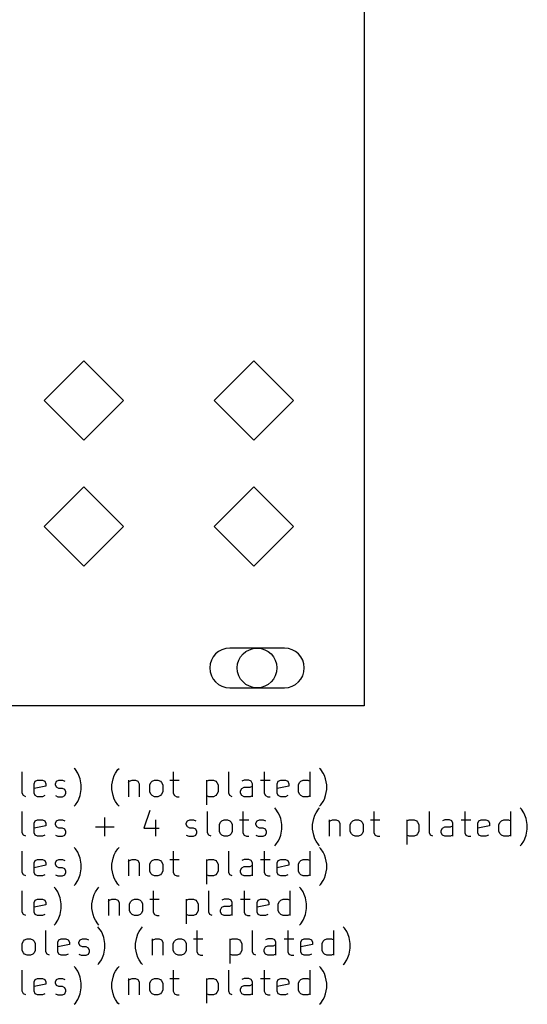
# Model space of a CAD drawing. Extents: x 1.32 to 4.72, y -7.01 to -1.
# Tile 4 of 5: x 3.11 to 4.72, y -7.01 to -3.88. Entities that reach past the tile are written whole.
import ezdxf

# ---------------------------------------------------------------- set-up
doc = ezdxf.new("R2010")
doc.units = 0
doc.header["$MEASUREMENT"] = 0
doc.layers.add('BLACK', color=7, linetype='CONTINUOUS')

msp = doc.modelspace()

# ---------------------------------------------------------------- linework, layer by layer
at = {"layer": 'BLACK', "linetype": 'CONTINUOUS'}
for p, q in [((4.2, -1), (4.2, -6.06)), ((3.3099, -4.964), (3.1839, -5.09)), ((3.4359, -5.09), (3.3099, -4.964)), ((3.8499, -4.964), (3.7239, -5.09)), ((3.9759, -5.09), (3.8499, -4.964)), ((3.1839, -5.09), (3.3099, -5.216)), ((3.3099, -5.216), (3.4359, -5.09)), ((3.7239, -5.09), (3.8499, -5.216)), ((3.8499, -5.216), (3.9759, -5.09)), ((3.3099, -5.364), (3.1839, -5.49)), ((3.4359, -5.49), (3.3099, -5.364)), ((3.8499, -5.364), (3.7239, -5.49)), ((3.9759, -5.49), (3.8499, -5.364)), ((3.1839, -5.49), (3.3099, -5.616)), ((3.3099, -5.616), (3.4359, -5.49)), ((3.7239, -5.49), (3.8499, -5.616)), ((3.8499, -5.616), (3.9759, -5.49)), ((3.947, -5.877), (3.773, -5.877)), ((3.773, -6.003), (3.947, -6.003)), ((4.2, -6.06), (1.4, -6.06)), ((3.114, -6.3377), (3.114, -6.2702)), ((3.2827, -6.2627), (3.279, -6.259)), ((3.2902, -6.274), (3.2827, -6.2627)), ((3.294, -6.2815), (3.2902, -6.274)), ((3.2977, -6.2927), (3.294, -6.2815)), ((3.4027, -6.2927), (3.4064, -6.2815)), ((3.4064, -6.2815), (3.4102, -6.274)), ((3.4102, -6.274), (3.4177, -6.2627)), ((3.4177, -6.2627), (3.4214, -6.259)), ((3.5939, -6.2702), (3.5939, -6.3377)), ((3.7702, -6.3377), (3.7702, -6.2702)), ((3.8826, -6.2702), (3.8826, -6.3377)), ((4.0289, -6.349), (4.0289, -6.2702)), ((4.0626, -6.2627), (4.0589, -6.259)), ((4.0701, -6.274), (4.0626, -6.2627)), ((4.0739, -6.2815), (4.0701, -6.274)), ((4.0776, -6.2927), (4.0739, -6.2815)), ((3.1515, -6.3077), (3.1552, -6.3002)), ((3.1515, -6.3377), (3.1515, -6.3077)), ((3.189, -6.3152), (3.1515, -6.3227)), ((3.1552, -6.3002), (3.1627, -6.2965)), ((3.1627, -6.2965), (3.1777, -6.2965)), ((3.1777, -6.2965), (3.1852, -6.3002)), ((3.1852, -6.3002), (3.189, -6.3077)), ((3.189, -6.3077), (3.189, -6.3152)), ((3.219, -6.3077), (3.2227, -6.3002)), ((3.219, -6.3115), (3.219, -6.3077)), ((3.2227, -6.319), (3.219, -6.3115)), ((3.2227, -6.3002), (3.2302, -6.2965)), ((3.2302, -6.3227), (3.2227, -6.319)), ((3.2302, -6.2965), (3.2415, -6.2965)), ((3.2415, -6.2965), (3.249, -6.3002)), ((3.3015, -6.3115), (3.2977, -6.2927)), ((3.3015, -6.3265), (3.3015, -6.3115)), ((3.3989, -6.3115), (3.4027, -6.2927)), ((3.3989, -6.3265), (3.3989, -6.3115)), ((3.4514, -6.2965), (3.4514, -6.349)), ((3.4514, -6.304), (3.4552, -6.3002)), ((3.4552, -6.3002), (3.4627, -6.2965)), ((3.4627, -6.2965), (3.4739, -6.2965)), ((3.4739, -6.2965), (3.4814, -6.3002)), ((3.4814, -6.3002), (3.4852, -6.3077)), ((3.4852, -6.3077), (3.4852, -6.349)), ((3.5189, -6.3115), (3.5227, -6.304)), ((3.5189, -6.334), (3.5189, -6.3115)), ((3.5227, -6.304), (3.5264, -6.3002)), ((3.5264, -6.3002), (3.5339, -6.2965)), ((3.5339, -6.2965), (3.5452, -6.2965)), ((3.5452, -6.2965), (3.5527, -6.3002)), ((3.5527, -6.3002), (3.5564, -6.304)), ((3.5564, -6.304), (3.5602, -6.3115)), ((3.5602, -6.3115), (3.5602, -6.334)), ((3.5827, -6.2965), (3.6127, -6.2965)), ((3.6989, -6.2965), (3.6989, -6.3752)), ((3.6989, -6.3002), (3.7064, -6.2965)), ((3.7064, -6.2965), (3.7214, -6.2965)), ((3.7214, -6.2965), (3.7289, -6.3002)), ((3.7289, -6.3002), (3.7327, -6.304)), ((3.7327, -6.304), (3.7364, -6.3115)), ((3.7364, -6.3115), (3.7364, -6.334)), ((3.8189, -6.2965), (3.8114, -6.3002)), ((3.8114, -6.3227), (3.8189, -6.319)), ((3.8339, -6.2965), (3.8189, -6.2965)), ((3.8189, -6.319), (3.8376, -6.319)), ((3.8414, -6.3002), (3.8339, -6.2965)), ((3.8376, -6.319), (3.8451, -6.3152)), ((3.8451, -6.3077), (3.8414, -6.3002)), ((3.8451, -6.349), (3.8451, -6.3077)), ((3.8714, -6.2965), (3.9014, -6.2965)), ((3.9239, -6.3077), (3.9276, -6.3002)), ((3.9239, -6.3377), (3.9239, -6.3077)), ((3.9614, -6.3152), (3.9239, -6.3227)), ((3.9276, -6.3002), (3.9351, -6.2965)), ((3.9351, -6.2965), (3.9501, -6.2965)), ((3.9501, -6.2965), (3.9576, -6.3002)), ((3.9576, -6.3002), (3.9614, -6.3077)), ((3.9614, -6.3077), (3.9614, -6.3152)), ((3.9914, -6.3115), (3.9951, -6.304)), ((3.9914, -6.334), (3.9914, -6.3115)), ((3.9951, -6.304), (3.9989, -6.3002)), ((3.9989, -6.3002), (4.0064, -6.2965)), ((4.0064, -6.2965), (4.0214, -6.2965)), ((4.0214, -6.2965), (4.0289, -6.3002)), ((4.0814, -6.3115), (4.0776, -6.2927)), ((4.0814, -6.3265), (4.0814, -6.3115)), ((3.1177, -6.3452), (3.114, -6.3377)), ((3.1252, -6.349), (3.1177, -6.3452)), ((3.1552, -6.3452), (3.1515, -6.3377)), ((3.1627, -6.349), (3.1552, -6.3452)), ((3.1777, -6.349), (3.1627, -6.349)), ((3.1852, -6.3452), (3.1777, -6.349)), ((3.219, -6.3452), (3.2265, -6.349)), ((3.2265, -6.349), (3.2415, -6.349)), ((3.2415, -6.3227), (3.2302, -6.3227)), ((3.249, -6.3265), (3.2415, -6.3227)), ((3.2415, -6.349), (3.249, -6.3452)), ((3.2527, -6.334), (3.249, -6.3265)), ((3.249, -6.3452), (3.2527, -6.3377)), ((3.2527, -6.3377), (3.2527, -6.334)), ((3.294, -6.3565), (3.2977, -6.3452)), ((3.2977, -6.3452), (3.3015, -6.3265)), ((3.4027, -6.3452), (3.3989, -6.3265)), ((3.4064, -6.3565), (3.4027, -6.3452)), ((3.5227, -6.3415), (3.5189, -6.334)), ((3.5264, -6.3452), (3.5227, -6.3415)), ((3.5339, -6.349), (3.5264, -6.3452)), ((3.5452, -6.349), (3.5339, -6.349)), ((3.5527, -6.3452), (3.5452, -6.349)), ((3.5564, -6.3415), (3.5527, -6.3452)), ((3.5602, -6.334), (3.5564, -6.3415)), ((3.5939, -6.3377), (3.5977, -6.3452)), ((3.5977, -6.3452), (3.6052, -6.349)), ((3.6052, -6.349), (3.6127, -6.349)), ((3.7064, -6.349), (3.6989, -6.3452)), ((3.7214, -6.349), (3.7064, -6.349)), ((3.7289, -6.3452), (3.7214, -6.349)), ((3.7327, -6.3415), (3.7289, -6.3452)), ((3.7364, -6.334), (3.7327, -6.3415)), ((3.7739, -6.3452), (3.7702, -6.3377)), ((3.7814, -6.349), (3.7739, -6.3452)), ((3.8076, -6.3302), (3.8114, -6.3227)), ((3.8076, -6.3377), (3.8076, -6.3302)), ((3.8114, -6.3452), (3.8076, -6.3377)), ((3.8189, -6.349), (3.8114, -6.3452)), ((3.8376, -6.349), (3.8189, -6.349)), ((3.8451, -6.3452), (3.8376, -6.349)), ((3.8826, -6.3377), (3.8864, -6.3452)), ((3.8864, -6.3452), (3.8939, -6.349)), ((3.8939, -6.349), (3.9014, -6.349)), ((3.9276, -6.3452), (3.9239, -6.3377)), ((3.9351, -6.349), (3.9276, -6.3452)), ((3.9501, -6.349), (3.9351, -6.349)), ((3.9576, -6.3452), (3.9501, -6.349)), ((3.9951, -6.3415), (3.9914, -6.334)), ((3.9989, -6.3452), (3.9951, -6.3415)), ((4.0064, -6.349), (3.9989, -6.3452)), ((4.0214, -6.349), (4.0064, -6.349)), ((4.0289, -6.3452), (4.0214, -6.349)), ((4.0739, -6.3565), (4.0776, -6.3452)), ((4.0776, -6.3452), (4.0814, -6.3265)), ((3.279, -6.379), (3.2827, -6.3752)), ((3.2827, -6.3752), (3.2902, -6.364)), ((3.2902, -6.364), (3.294, -6.3565)), ((3.4102, -6.364), (3.4064, -6.3565)), ((3.4177, -6.3752), (3.4102, -6.364)), ((3.4214, -6.379), (3.4177, -6.3752)), ((4.0589, -6.379), (4.0626, -6.3752)), ((4.0626, -6.3752), (4.0701, -6.364)), ((4.0701, -6.364), (4.0739, -6.3565)), ((3.114, -6.4637), (3.114, -6.3962)), ((3.5189, -6.3925), (3.5002, -6.4487)), ((3.7027, -6.4637), (3.7027, -6.3962)), ((3.8151, -6.3962), (3.8151, -6.4637)), ((3.9201, -6.3887), (3.9164, -6.385)), ((3.9276, -6.4), (3.9201, -6.3887)), ((3.9314, -6.4075), (3.9276, -6.4)), ((3.9351, -6.4187), (3.9314, -6.4075)), ((4.0401, -6.4187), (4.0439, -6.4075)), ((4.0439, -6.4075), (4.0476, -6.4)), ((4.0476, -6.4), (4.0551, -6.3887)), ((4.0551, -6.3887), (4.0589, -6.385)), ((4.2313, -6.3962), (4.2313, -6.4637)), ((4.4076, -6.4637), (4.4076, -6.3962)), ((4.5201, -6.3962), (4.5201, -6.4637)), ((4.6663, -6.475), (4.6663, -6.3962)), ((4.7, -6.3887), (4.6963, -6.385)), ((4.7075, -6.4), (4.7, -6.3887)), ((4.7113, -6.4075), (4.7075, -6.4)), ((4.715, -6.4187), (4.7113, -6.4075)), ((3.1515, -6.4337), (3.1552, -6.4262)), ((3.1515, -6.4637), (3.1515, -6.4337)), ((3.189, -6.4412), (3.1515, -6.4487)), ((3.1552, -6.4262), (3.1627, -6.4225)), ((3.1627, -6.4225), (3.1777, -6.4225)), ((3.1777, -6.4225), (3.1852, -6.4262)), ((3.1852, -6.4262), (3.189, -6.4337)), ((3.189, -6.4337), (3.189, -6.4412)), ((3.219, -6.4337), (3.2227, -6.4262)), ((3.219, -6.4375), (3.219, -6.4337)), ((3.2227, -6.445), (3.219, -6.4375)), ((3.2227, -6.4262), (3.2302, -6.4225)), ((3.2302, -6.4487), (3.2227, -6.445)), ((3.2302, -6.4225), (3.2415, -6.4225)), ((3.2415, -6.4225), (3.249, -6.4262)), ((3.3465, -6.445), (3.4064, -6.445)), ((3.3764, -6.475), (3.3764, -6.415)), ((3.5377, -6.4225), (3.5377, -6.475)), ((3.6352, -6.4337), (3.6389, -6.4262)), ((3.6352, -6.4375), (3.6352, -6.4337)), ((3.6389, -6.445), (3.6352, -6.4375)), ((3.6389, -6.4262), (3.6464, -6.4225)), ((3.6464, -6.4487), (3.6389, -6.445)), ((3.6464, -6.4225), (3.6577, -6.4225)), ((3.6577, -6.4225), (3.6652, -6.4262)), ((3.7402, -6.4375), (3.7439, -6.43)), ((3.7402, -6.46), (3.7402, -6.4375)), ((3.7439, -6.43), (3.7477, -6.4262)), ((3.7477, -6.4262), (3.7552, -6.4225)), ((3.7552, -6.4225), (3.7664, -6.4225)), ((3.7664, -6.4225), (3.7739, -6.4262)), ((3.7739, -6.4262), (3.7776, -6.43)), ((3.7776, -6.43), (3.7814, -6.4375)), ((3.7814, -6.4375), (3.7814, -6.46)), ((3.8039, -6.4225), (3.8339, -6.4225)), ((3.8564, -6.4337), (3.8601, -6.4262)), ((3.8564, -6.4375), (3.8564, -6.4337)), ((3.8601, -6.445), (3.8564, -6.4375)), ((3.8601, -6.4262), (3.8676, -6.4225)), ((3.8676, -6.4487), (3.8601, -6.445)), ((3.8676, -6.4225), (3.8789, -6.4225)), ((3.8789, -6.4225), (3.8864, -6.4262)), ((3.9389, -6.4375), (3.9351, -6.4187)), ((3.9389, -6.4525), (3.9389, -6.4375)), ((4.0364, -6.4375), (4.0401, -6.4187)), ((4.0364, -6.4525), (4.0364, -6.4375)), ((4.0889, -6.4225), (4.0889, -6.475)), ((4.0889, -6.43), (4.0926, -6.4262)), ((4.0926, -6.4262), (4.1001, -6.4225)), ((4.1001, -6.4225), (4.1114, -6.4225)), ((4.1114, -6.4225), (4.1189, -6.4262)), ((4.1189, -6.4262), (4.1226, -6.4337)), ((4.1226, -6.4337), (4.1226, -6.475)), ((4.1564, -6.4375), (4.1601, -6.43)), ((4.1564, -6.46), (4.1564, -6.4375)), ((4.1601, -6.43), (4.1639, -6.4262)), ((4.1639, -6.4262), (4.1714, -6.4225)), ((4.1714, -6.4225), (4.1826, -6.4225)), ((4.1826, -6.4225), (4.1901, -6.4262)), ((4.1901, -6.4262), (4.1938, -6.43)), ((4.1938, -6.43), (4.1976, -6.4375)), ((4.1976, -6.4375), (4.1976, -6.46)), ((4.2201, -6.4225), (4.2501, -6.4225)), ((4.3363, -6.4225), (4.3363, -6.5012)), ((4.3363, -6.4262), (4.3438, -6.4225)), ((4.3438, -6.4225), (4.3588, -6.4225)), ((4.3588, -6.4225), (4.3663, -6.4262)), ((4.3663, -6.4262), (4.3701, -6.43)), ((4.3701, -6.43), (4.3738, -6.4375)), ((4.3738, -6.4375), (4.3738, -6.46)), ((4.4563, -6.4225), (4.4488, -6.4262)), ((4.4488, -6.4487), (4.4563, -6.445)), ((4.4713, -6.4225), (4.4563, -6.4225)), ((4.4563, -6.445), (4.4751, -6.445)), ((4.4788, -6.4262), (4.4713, -6.4225)), ((4.4751, -6.445), (4.4826, -6.4412)), ((4.4826, -6.4337), (4.4788, -6.4262)), ((4.4826, -6.475), (4.4826, -6.4337)), ((4.5088, -6.4225), (4.5388, -6.4225)), ((4.5613, -6.4337), (4.5651, -6.4262)), ((4.5613, -6.4637), (4.5613, -6.4337)), ((4.5988, -6.4412), (4.5613, -6.4487)), ((4.5651, -6.4262), (4.5726, -6.4225)), ((4.5726, -6.4225), (4.5875, -6.4225)), ((4.5875, -6.4225), (4.595, -6.4262)), ((4.595, -6.4262), (4.5988, -6.4337)), ((4.5988, -6.4337), (4.5988, -6.4412)), ((4.6288, -6.4375), (4.6325, -6.43)), ((4.6288, -6.46), (4.6288, -6.4375)), ((4.6325, -6.43), (4.6363, -6.4262)), ((4.6363, -6.4262), (4.6438, -6.4225)), ((4.6438, -6.4225), (4.6588, -6.4225)), ((4.6588, -6.4225), (4.6663, -6.4262)), ((4.7188, -6.4375), (4.715, -6.4187)), ((4.7188, -6.4525), (4.7188, -6.4375)), ((3.1177, -6.4712), (3.114, -6.4637)), ((3.1252, -6.475), (3.1177, -6.4712)), ((3.1552, -6.4712), (3.1515, -6.4637)), ((3.1627, -6.475), (3.1552, -6.4712)), ((3.1777, -6.475), (3.1627, -6.475)), ((3.1852, -6.4712), (3.1777, -6.475)), ((3.219, -6.4712), (3.2265, -6.475)), ((3.2265, -6.475), (3.2415, -6.475)), ((3.2415, -6.4487), (3.2302, -6.4487)), ((3.249, -6.4525), (3.2415, -6.4487)), ((3.2415, -6.475), (3.249, -6.4712)), ((3.2527, -6.46), (3.249, -6.4525)), ((3.249, -6.4712), (3.2527, -6.4637)), ((3.2527, -6.4637), (3.2527, -6.46)), ((3.5002, -6.4487), (3.5489, -6.4487)), ((3.6352, -6.4712), (3.6427, -6.475)), ((3.6427, -6.475), (3.6577, -6.475)), ((3.6577, -6.4487), (3.6464, -6.4487)), ((3.6652, -6.4525), (3.6577, -6.4487)), ((3.6577, -6.475), (3.6652, -6.4712)), ((3.6689, -6.46), (3.6652, -6.4525)), ((3.6652, -6.4712), (3.6689, -6.4637)), ((3.6689, -6.4637), (3.6689, -6.46)), ((3.7064, -6.4712), (3.7027, -6.4637)), ((3.7139, -6.475), (3.7064, -6.4712)), ((3.7439, -6.4675), (3.7402, -6.46)), ((3.7477, -6.4712), (3.7439, -6.4675)), ((3.7552, -6.475), (3.7477, -6.4712)), ((3.7664, -6.475), (3.7552, -6.475)), ((3.7739, -6.4712), (3.7664, -6.475)), ((3.7776, -6.4675), (3.7739, -6.4712)), ((3.7814, -6.46), (3.7776, -6.4675)), ((3.8151, -6.4637), (3.8189, -6.4712)), ((3.8189, -6.4712), (3.8264, -6.475)), ((3.8264, -6.475), (3.8339, -6.475)), ((3.8564, -6.4712), (3.8639, -6.475)), ((3.8639, -6.475), (3.8789, -6.475)), ((3.8789, -6.4487), (3.8676, -6.4487)), ((3.8864, -6.4525), (3.8789, -6.4487)), ((3.8789, -6.475), (3.8864, -6.4712)), ((3.8901, -6.46), (3.8864, -6.4525)), ((3.8864, -6.4712), (3.8901, -6.4637)), ((3.8901, -6.4637), (3.8901, -6.46)), ((3.9314, -6.4825), (3.9351, -6.4712)), ((3.9351, -6.4712), (3.9389, -6.4525)), ((4.0401, -6.4712), (4.0364, -6.4525)), ((4.0439, -6.4825), (4.0401, -6.4712)), ((4.1601, -6.4675), (4.1564, -6.46)), ((4.1639, -6.4712), (4.1601, -6.4675)), ((4.1714, -6.475), (4.1639, -6.4712)), ((4.1826, -6.475), (4.1714, -6.475)), ((4.1901, -6.4712), (4.1826, -6.475)), ((4.1938, -6.4675), (4.1901, -6.4712)), ((4.1976, -6.46), (4.1938, -6.4675)), ((4.2313, -6.4637), (4.2351, -6.4712)), ((4.2351, -6.4712), (4.2426, -6.475)), ((4.2426, -6.475), (4.2501, -6.475)), ((4.3438, -6.475), (4.3363, -6.4712)), ((4.3588, -6.475), (4.3438, -6.475)), ((4.3663, -6.4712), (4.3588, -6.475)), ((4.3701, -6.4675), (4.3663, -6.4712)), ((4.3738, -6.46), (4.3701, -6.4675)), ((4.4113, -6.4712), (4.4076, -6.4637)), ((4.4188, -6.475), (4.4113, -6.4712)), ((4.4451, -6.4562), (4.4488, -6.4487)), ((4.4451, -6.4637), (4.4451, -6.4562)), ((4.4488, -6.4712), (4.4451, -6.4637)), ((4.4563, -6.475), (4.4488, -6.4712)), ((4.4751, -6.475), (4.4563, -6.475)), ((4.4826, -6.4712), (4.4751, -6.475)), ((4.5201, -6.4637), (4.5238, -6.4712)), ((4.5238, -6.4712), (4.5313, -6.475)), ((4.5313, -6.475), (4.5388, -6.475)), ((4.5651, -6.4712), (4.5613, -6.4637)), ((4.5726, -6.475), (4.5651, -6.4712)), ((4.5875, -6.475), (4.5726, -6.475)), ((4.595, -6.4712), (4.5875, -6.475)), ((4.6325, -6.4675), (4.6288, -6.46)), ((4.6363, -6.4712), (4.6325, -6.4675)), ((4.6438, -6.475), (4.6363, -6.4712)), ((4.6588, -6.475), (4.6438, -6.475)), ((4.6663, -6.4712), (4.6588, -6.475)), ((4.7113, -6.4825), (4.715, -6.4712)), ((4.715, -6.4712), (4.7188, -6.4525)), ((3.9164, -6.505), (3.9201, -6.5012)), ((3.9201, -6.5012), (3.9276, -6.49)), ((3.9276, -6.49), (3.9314, -6.4825)), ((4.0476, -6.49), (4.0439, -6.4825)), ((4.0551, -6.5012), (4.0476, -6.49)), ((4.0589, -6.505), (4.0551, -6.5012)), ((4.6963, -6.505), (4.7, -6.5012)), ((4.7, -6.5012), (4.7075, -6.49)), ((4.7075, -6.49), (4.7113, -6.4825)), ((3.114, -6.5897), (3.114, -6.5222)), ((3.2827, -6.5147), (3.279, -6.5109)), ((3.2902, -6.5259), (3.2827, -6.5147)), ((3.294, -6.5334), (3.2902, -6.5259)), ((3.2977, -6.5447), (3.294, -6.5334)), ((3.4027, -6.5447), (3.4064, -6.5334)), ((3.4064, -6.5334), (3.4102, -6.5259)), ((3.4102, -6.5259), (3.4177, -6.5147)), ((3.4177, -6.5147), (3.4214, -6.5109)), ((3.5939, -6.5222), (3.5939, -6.5897)), ((3.7702, -6.5897), (3.7702, -6.5222)), ((3.8826, -6.5222), (3.8826, -6.5897)), ((4.0289, -6.6009), (4.0289, -6.5222)), ((4.0626, -6.5147), (4.0589, -6.5109)), ((4.0701, -6.5259), (4.0626, -6.5147)), ((4.0739, -6.5334), (4.0701, -6.5259)), ((4.0776, -6.5447), (4.0739, -6.5334)), ((3.1515, -6.5597), (3.1552, -6.5522)), ((3.1515, -6.5897), (3.1515, -6.5597)), ((3.189, -6.5672), (3.1515, -6.5747)), ((3.1552, -6.5522), (3.1627, -6.5484)), ((3.1627, -6.5484), (3.1777, -6.5484)), ((3.1777, -6.5484), (3.1852, -6.5522)), ((3.1852, -6.5522), (3.189, -6.5597)), ((3.189, -6.5597), (3.189, -6.5672)), ((3.219, -6.5597), (3.2227, -6.5522)), ((3.219, -6.5634), (3.219, -6.5597)), ((3.2227, -6.5709), (3.219, -6.5634)), ((3.2227, -6.5522), (3.2302, -6.5484)), ((3.2302, -6.5747), (3.2227, -6.5709)), ((3.2302, -6.5484), (3.2415, -6.5484)), ((3.2415, -6.5484), (3.249, -6.5522)), ((3.3015, -6.5634), (3.2977, -6.5447)), ((3.3015, -6.5784), (3.3015, -6.5634)), ((3.3989, -6.5634), (3.4027, -6.5447)), ((3.3989, -6.5784), (3.3989, -6.5634)), ((3.4514, -6.5484), (3.4514, -6.6009)), ((3.4514, -6.5559), (3.4552, -6.5522)), ((3.4552, -6.5522), (3.4627, -6.5484)), ((3.4627, -6.5484), (3.4739, -6.5484)), ((3.4739, -6.5484), (3.4814, -6.5522)), ((3.4814, -6.5522), (3.4852, -6.5597)), ((3.4852, -6.5597), (3.4852, -6.6009)), ((3.5189, -6.5634), (3.5227, -6.5559)), ((3.5189, -6.5859), (3.5189, -6.5634)), ((3.5227, -6.5559), (3.5264, -6.5522)), ((3.5264, -6.5522), (3.5339, -6.5484)), ((3.5339, -6.5484), (3.5452, -6.5484)), ((3.5452, -6.5484), (3.5527, -6.5522)), ((3.5527, -6.5522), (3.5564, -6.5559)), ((3.5564, -6.5559), (3.5602, -6.5634)), ((3.5602, -6.5634), (3.5602, -6.5859)), ((3.5827, -6.5484), (3.6127, -6.5484)), ((3.6989, -6.5484), (3.6989, -6.6272)), ((3.6989, -6.5522), (3.7064, -6.5484)), ((3.7064, -6.5484), (3.7214, -6.5484)), ((3.7214, -6.5484), (3.7289, -6.5522)), ((3.7289, -6.5522), (3.7327, -6.5559)), ((3.7327, -6.5559), (3.7364, -6.5634)), ((3.7364, -6.5634), (3.7364, -6.5859)), ((3.8189, -6.5484), (3.8114, -6.5522)), ((3.8114, -6.5747), (3.8189, -6.5709)), ((3.8339, -6.5484), (3.8189, -6.5484)), ((3.8189, -6.5709), (3.8376, -6.5709)), ((3.8414, -6.5522), (3.8339, -6.5484)), ((3.8376, -6.5709), (3.8451, -6.5672)), ((3.8451, -6.5597), (3.8414, -6.5522)), ((3.8451, -6.6009), (3.8451, -6.5597)), ((3.8714, -6.5484), (3.9014, -6.5484)), ((3.9239, -6.5597), (3.9276, -6.5522)), ((3.9239, -6.5897), (3.9239, -6.5597)), ((3.9614, -6.5672), (3.9239, -6.5747)), ((3.9276, -6.5522), (3.9351, -6.5484)), ((3.9351, -6.5484), (3.9501, -6.5484)), ((3.9501, -6.5484), (3.9576, -6.5522)), ((3.9576, -6.5522), (3.9614, -6.5597)), ((3.9614, -6.5597), (3.9614, -6.5672)), ((3.9914, -6.5634), (3.9951, -6.5559)), ((3.9914, -6.5859), (3.9914, -6.5634)), ((3.9951, -6.5559), (3.9989, -6.5522)), ((3.9989, -6.5522), (4.0064, -6.5484)), ((4.0064, -6.5484), (4.0214, -6.5484)), ((4.0214, -6.5484), (4.0289, -6.5522)), ((4.0814, -6.5634), (4.0776, -6.5447)), ((4.0814, -6.5784), (4.0814, -6.5634)), ((3.1177, -6.5972), (3.114, -6.5897)), ((3.1252, -6.6009), (3.1177, -6.5972)), ((3.1552, -6.5972), (3.1515, -6.5897)), ((3.1627, -6.6009), (3.1552, -6.5972)), ((3.1777, -6.6009), (3.1627, -6.6009)), ((3.1852, -6.5972), (3.1777, -6.6009)), ((3.219, -6.5972), (3.2265, -6.6009)), ((3.2265, -6.6009), (3.2415, -6.6009)), ((3.2415, -6.5747), (3.2302, -6.5747)), ((3.249, -6.5784), (3.2415, -6.5747)), ((3.2415, -6.6009), (3.249, -6.5972)), ((3.2527, -6.5859), (3.249, -6.5784)), ((3.249, -6.5972), (3.2527, -6.5897)), ((3.2527, -6.5897), (3.2527, -6.5859)), ((3.294, -6.6084), (3.2977, -6.5972)), ((3.2977, -6.5972), (3.3015, -6.5784)), ((3.4027, -6.5972), (3.3989, -6.5784)), ((3.4064, -6.6084), (3.4027, -6.5972)), ((3.5227, -6.5934), (3.5189, -6.5859)), ((3.5264, -6.5972), (3.5227, -6.5934)), ((3.5339, -6.6009), (3.5264, -6.5972)), ((3.5452, -6.6009), (3.5339, -6.6009)), ((3.5527, -6.5972), (3.5452, -6.6009)), ((3.5564, -6.5934), (3.5527, -6.5972)), ((3.5602, -6.5859), (3.5564, -6.5934)), ((3.5939, -6.5897), (3.5977, -6.5972)), ((3.5977, -6.5972), (3.6052, -6.6009)), ((3.6052, -6.6009), (3.6127, -6.6009)), ((3.7064, -6.6009), (3.6989, -6.5972)), ((3.7214, -6.6009), (3.7064, -6.6009)), ((3.7289, -6.5972), (3.7214, -6.6009)), ((3.7327, -6.5934), (3.7289, -6.5972)), ((3.7364, -6.5859), (3.7327, -6.5934)), ((3.7739, -6.5972), (3.7702, -6.5897)), ((3.7814, -6.6009), (3.7739, -6.5972)), ((3.8076, -6.5822), (3.8114, -6.5747)), ((3.8076, -6.5897), (3.8076, -6.5822)), ((3.8114, -6.5972), (3.8076, -6.5897)), ((3.8189, -6.6009), (3.8114, -6.5972)), ((3.8376, -6.6009), (3.8189, -6.6009)), ((3.8451, -6.5972), (3.8376, -6.6009)), ((3.8826, -6.5897), (3.8864, -6.5972)), ((3.8864, -6.5972), (3.8939, -6.6009)), ((3.8939, -6.6009), (3.9014, -6.6009)), ((3.9276, -6.5972), (3.9239, -6.5897)), ((3.9351, -6.6009), (3.9276, -6.5972)), ((3.9501, -6.6009), (3.9351, -6.6009)), ((3.9576, -6.5972), (3.9501, -6.6009)), ((3.9951, -6.5934), (3.9914, -6.5859)), ((3.9989, -6.5972), (3.9951, -6.5934)), ((4.0064, -6.6009), (3.9989, -6.5972)), ((4.0214, -6.6009), (4.0064, -6.6009)), ((4.0289, -6.5972), (4.0214, -6.6009)), ((4.0739, -6.6084), (4.0776, -6.5972)), ((4.0776, -6.5972), (4.0814, -6.5784)), ((3.279, -6.6309), (3.2827, -6.6272)), ((3.2827, -6.6272), (3.2902, -6.6159)), ((3.2902, -6.6159), (3.294, -6.6084)), ((3.4102, -6.6159), (3.4064, -6.6084)), ((3.4177, -6.6272), (3.4102, -6.6159)), ((3.4214, -6.6309), (3.4177, -6.6272)), ((4.0589, -6.6309), (4.0626, -6.6272)), ((4.0626, -6.6272), (4.0701, -6.6159)), ((4.0701, -6.6159), (4.0739, -6.6084)), ((3.114, -6.7157), (3.114, -6.6482)), ((3.219, -6.6407), (3.2152, -6.6369)), ((3.2265, -6.6519), (3.219, -6.6407)), ((3.2302, -6.6594), (3.2265, -6.6519)), ((3.234, -6.6707), (3.2302, -6.6594)), ((3.339, -6.6707), (3.3427, -6.6594)), ((3.3427, -6.6594), (3.3465, -6.6519)), ((3.3465, -6.6519), (3.354, -6.6407)), ((3.354, -6.6407), (3.3577, -6.6369)), ((3.5302, -6.6482), (3.5302, -6.7157)), ((3.7064, -6.7157), (3.7064, -6.6482)), ((3.8189, -6.6482), (3.8189, -6.7157)), ((3.9651, -6.7269), (3.9651, -6.6482)), ((3.9989, -6.6407), (3.9951, -6.6369)), ((4.0064, -6.6519), (3.9989, -6.6407)), ((4.0101, -6.6594), (4.0064, -6.6519)), ((4.0139, -6.6707), (4.0101, -6.6594)), ((3.1515, -6.6857), (3.1552, -6.6782)), ((3.1515, -6.7157), (3.1515, -6.6857)), ((3.189, -6.6932), (3.1515, -6.7007)), ((3.1552, -6.6782), (3.1627, -6.6744)), ((3.1627, -6.6744), (3.1777, -6.6744)), ((3.1777, -6.6744), (3.1852, -6.6782)), ((3.1852, -6.6782), (3.189, -6.6857)), ((3.189, -6.6857), (3.189, -6.6932)), ((3.2377, -6.6894), (3.234, -6.6707)), ((3.2377, -6.7044), (3.2377, -6.6894)), ((3.3352, -6.6894), (3.339, -6.6707)), ((3.3352, -6.7044), (3.3352, -6.6894)), ((3.3877, -6.6744), (3.3877, -6.7269)), ((3.3877, -6.6819), (3.3914, -6.6782)), ((3.3914, -6.6782), (3.3989, -6.6744)), ((3.3989, -6.6744), (3.4102, -6.6744)), ((3.4102, -6.6744), (3.4177, -6.6782)), ((3.4177, -6.6782), (3.4214, -6.6857)), ((3.4214, -6.6857), (3.4214, -6.7269)), ((3.4552, -6.6894), (3.4589, -6.6819)), ((3.4552, -6.7119), (3.4552, -6.6894)), ((3.4589, -6.6819), (3.4627, -6.6782)), ((3.4627, -6.6782), (3.4702, -6.6744)), ((3.4702, -6.6744), (3.4814, -6.6744)), ((3.4814, -6.6744), (3.4889, -6.6782)), ((3.4889, -6.6782), (3.4927, -6.6819)), ((3.4927, -6.6819), (3.4964, -6.6894)), ((3.4964, -6.6894), (3.4964, -6.7119)), ((3.5189, -6.6744), (3.5489, -6.6744)), ((3.6352, -6.6744), (3.6352, -6.7532)), ((3.6352, -6.6782), (3.6427, -6.6744)), ((3.6427, -6.6744), (3.6577, -6.6744)), ((3.6577, -6.6744), (3.6652, -6.6782)), ((3.6652, -6.6782), (3.6689, -6.6819)), ((3.6689, -6.6819), (3.6727, -6.6894)), ((3.6727, -6.6894), (3.6727, -6.7119)), ((3.7552, -6.6744), (3.7477, -6.6782)), ((3.7702, -6.6744), (3.7552, -6.6744)), ((3.7776, -6.6782), (3.7702, -6.6744)), ((3.7739, -6.6969), (3.7814, -6.6932)), ((3.7814, -6.6857), (3.7776, -6.6782)), ((3.7814, -6.7269), (3.7814, -6.6857)), ((3.8076, -6.6744), (3.8376, -6.6744)), ((3.8601, -6.6857), (3.8639, -6.6782)), ((3.8601, -6.7157), (3.8601, -6.6857)), ((3.8976, -6.6932), (3.8601, -6.7007)), ((3.8639, -6.6782), (3.8714, -6.6744)), ((3.8714, -6.6744), (3.8864, -6.6744)), ((3.8864, -6.6744), (3.8939, -6.6782)), ((3.8939, -6.6782), (3.8976, -6.6857)), ((3.8976, -6.6857), (3.8976, -6.6932)), ((3.9276, -6.6894), (3.9314, -6.6819)), ((3.9276, -6.7119), (3.9276, -6.6894)), ((3.9314, -6.6819), (3.9351, -6.6782)), ((3.9351, -6.6782), (3.9426, -6.6744)), ((3.9426, -6.6744), (3.9576, -6.6744)), ((3.9576, -6.6744), (3.9651, -6.6782)), ((4.0176, -6.6894), (4.0139, -6.6707)), ((4.0176, -6.7044), (4.0176, -6.6894)), ((3.1177, -6.7232), (3.114, -6.7157)), ((3.1252, -6.7269), (3.1177, -6.7232)), ((3.1552, -6.7232), (3.1515, -6.7157)), ((3.1627, -6.7269), (3.1552, -6.7232)), ((3.1777, -6.7269), (3.1627, -6.7269)), ((3.1852, -6.7232), (3.1777, -6.7269)), ((3.2302, -6.7344), (3.234, -6.7232)), ((3.234, -6.7232), (3.2377, -6.7044)), ((3.339, -6.7232), (3.3352, -6.7044)), ((3.3427, -6.7344), (3.339, -6.7232)), ((3.4589, -6.7194), (3.4552, -6.7119)), ((3.4627, -6.7232), (3.4589, -6.7194)), ((3.4702, -6.7269), (3.4627, -6.7232)), ((3.4814, -6.7269), (3.4702, -6.7269)), ((3.4889, -6.7232), (3.4814, -6.7269)), ((3.4927, -6.7194), (3.4889, -6.7232)), ((3.4964, -6.7119), (3.4927, -6.7194)), ((3.5302, -6.7157), (3.5339, -6.7232)), ((3.5339, -6.7232), (3.5414, -6.7269)), ((3.5414, -6.7269), (3.5489, -6.7269)), ((3.6427, -6.7269), (3.6352, -6.7232)), ((3.6577, -6.7269), (3.6427, -6.7269)), ((3.6652, -6.7232), (3.6577, -6.7269)), ((3.6689, -6.7194), (3.6652, -6.7232)), ((3.6727, -6.7119), (3.6689, -6.7194)), ((3.7102, -6.7232), (3.7064, -6.7157)), ((3.7177, -6.7269), (3.7102, -6.7232)), ((3.7439, -6.7082), (3.7477, -6.7007)), ((3.7439, -6.7157), (3.7439, -6.7082)), ((3.7477, -6.7232), (3.7439, -6.7157)), ((3.7477, -6.7007), (3.7552, -6.6969)), ((3.7552, -6.7269), (3.7477, -6.7232)), ((3.7552, -6.6969), (3.7739, -6.6969)), ((3.7739, -6.7269), (3.7552, -6.7269)), ((3.7814, -6.7232), (3.7739, -6.7269)), ((3.8189, -6.7157), (3.8226, -6.7232)), ((3.8226, -6.7232), (3.8301, -6.7269)), ((3.8301, -6.7269), (3.8376, -6.7269)), ((3.8639, -6.7232), (3.8601, -6.7157)), ((3.8714, -6.7269), (3.8639, -6.7232)), ((3.8864, -6.7269), (3.8714, -6.7269)), ((3.8939, -6.7232), (3.8864, -6.7269)), ((3.9314, -6.7194), (3.9276, -6.7119)), ((3.9351, -6.7232), (3.9314, -6.7194)), ((3.9426, -6.7269), (3.9351, -6.7232)), ((3.9576, -6.7269), (3.9426, -6.7269)), ((3.9651, -6.7232), (3.9576, -6.7269)), ((4.0101, -6.7344), (4.0139, -6.7232)), ((4.0139, -6.7232), (4.0176, -6.7044)), ((3.2152, -6.7569), (3.219, -6.7532)), ((3.219, -6.7532), (3.2265, -6.7419)), ((3.2265, -6.7419), (3.2302, -6.7344)), ((3.3465, -6.7419), (3.3427, -6.7344)), ((3.354, -6.7532), (3.3465, -6.7419)), ((3.3577, -6.7569), (3.354, -6.7532)), ((3.9951, -6.7569), (3.9989, -6.7532)), ((3.9989, -6.7532), (4.0064, -6.7419)), ((4.0064, -6.7419), (4.0101, -6.7344)), ((3.189, -6.8417), (3.189, -6.7742)), ((3.3577, -6.7667), (3.354, -6.7629)), ((3.3652, -6.7779), (3.3577, -6.7667)), ((3.369, -6.7854), (3.3652, -6.7779)), ((3.3727, -6.7967), (3.369, -6.7854)), ((3.4777, -6.7967), (3.4814, -6.7854)), ((3.4814, -6.7854), (3.4852, -6.7779)), ((3.4852, -6.7779), (3.4927, -6.7667)), ((3.4927, -6.7667), (3.4964, -6.7629)), ((3.6689, -6.7742), (3.6689, -6.8417)), ((3.8451, -6.8417), (3.8451, -6.7742)), ((3.9576, -6.7742), (3.9576, -6.8417)), ((4.1039, -6.8529), (4.1039, -6.7742)), ((4.1376, -6.7667), (4.1339, -6.7629)), ((4.1451, -6.7779), (4.1376, -6.7667)), ((4.1489, -6.7854), (4.1451, -6.7779)), ((4.1526, -6.7967), (4.1489, -6.7854)), ((3.114, -6.8154), (3.1177, -6.8079)), ((3.114, -6.8379), (3.114, -6.8154)), ((3.1177, -6.8079), (3.1215, -6.8042)), ((3.1215, -6.8042), (3.129, -6.8004)), ((3.129, -6.8004), (3.1402, -6.8004)), ((3.1402, -6.8004), (3.1477, -6.8042)), ((3.1477, -6.8042), (3.1515, -6.8079)), ((3.1515, -6.8079), (3.1552, -6.8154)), ((3.1552, -6.8154), (3.1552, -6.8379)), ((3.2265, -6.8117), (3.2302, -6.8042)), ((3.2265, -6.8417), (3.2265, -6.8117)), ((3.264, -6.8192), (3.2265, -6.8267)), ((3.2302, -6.8042), (3.2377, -6.8004)), ((3.2377, -6.8004), (3.2527, -6.8004)), ((3.2527, -6.8004), (3.2602, -6.8042)), ((3.2602, -6.8042), (3.264, -6.8117)), ((3.264, -6.8117), (3.264, -6.8192)), ((3.294, -6.8117), (3.2977, -6.8042)), ((3.294, -6.8154), (3.294, -6.8117)), ((3.2977, -6.8229), (3.294, -6.8154)), ((3.2977, -6.8042), (3.3052, -6.8004)), ((3.3052, -6.8004), (3.3165, -6.8004)), ((3.3165, -6.8004), (3.324, -6.8042)), ((3.3764, -6.8154), (3.3727, -6.7967)), ((3.3764, -6.8304), (3.3764, -6.8154)), ((3.4739, -6.8154), (3.4777, -6.7967)), ((3.4739, -6.8304), (3.4739, -6.8154)), ((3.5264, -6.8004), (3.5264, -6.8529)), ((3.5264, -6.8079), (3.5302, -6.8042)), ((3.5302, -6.8042), (3.5377, -6.8004)), ((3.5377, -6.8004), (3.5489, -6.8004)), ((3.5489, -6.8004), (3.5564, -6.8042)), ((3.5564, -6.8042), (3.5602, -6.8117)), ((3.5602, -6.8117), (3.5602, -6.8529)), ((3.5939, -6.8154), (3.5977, -6.8079)), ((3.5939, -6.8379), (3.5939, -6.8154)), ((3.5977, -6.8079), (3.6014, -6.8042)), ((3.6014, -6.8042), (3.6089, -6.8004)), ((3.6089, -6.8004), (3.6202, -6.8004)), ((3.6202, -6.8004), (3.6277, -6.8042)), ((3.6277, -6.8042), (3.6314, -6.8079)), ((3.6314, -6.8079), (3.6352, -6.8154)), ((3.6352, -6.8154), (3.6352, -6.8379)), ((3.6577, -6.8004), (3.6877, -6.8004)), ((3.7739, -6.8004), (3.7739, -6.8792)), ((3.7739, -6.8042), (3.7814, -6.8004)), ((3.7814, -6.8004), (3.7964, -6.8004)), ((3.7964, -6.8004), (3.8039, -6.8042)), ((3.8039, -6.8042), (3.8076, -6.8079)), ((3.8076, -6.8079), (3.8114, -6.8154)), ((3.8114, -6.8154), (3.8114, -6.8379)), ((3.8939, -6.8004), (3.8864, -6.8042)), ((3.9089, -6.8004), (3.8939, -6.8004)), ((3.9164, -6.8042), (3.9089, -6.8004)), ((3.9126, -6.8229), (3.9201, -6.8192)), ((3.9201, -6.8117), (3.9164, -6.8042)), ((3.9201, -6.8529), (3.9201, -6.8117)), ((3.9464, -6.8004), (3.9764, -6.8004)), ((3.9989, -6.8117), (4.0026, -6.8042)), ((3.9989, -6.8417), (3.9989, -6.8117)), ((4.0364, -6.8192), (3.9989, -6.8267)), ((4.0026, -6.8042), (4.0101, -6.8004)), ((4.0101, -6.8004), (4.0251, -6.8004)), ((4.0251, -6.8004), (4.0326, -6.8042)), ((4.0326, -6.8042), (4.0364, -6.8117)), ((4.0364, -6.8117), (4.0364, -6.8192)), ((4.0664, -6.8154), (4.0701, -6.8079)), ((4.0664, -6.8379), (4.0664, -6.8154)), ((4.0701, -6.8079), (4.0739, -6.8042)), ((4.0739, -6.8042), (4.0814, -6.8004)), ((4.0814, -6.8004), (4.0964, -6.8004)), ((4.0964, -6.8004), (4.1039, -6.8042)), ((4.1564, -6.8154), (4.1526, -6.7967)), ((4.1564, -6.8304), (4.1564, -6.8154)), ((3.1177, -6.8454), (3.114, -6.8379)), ((3.1215, -6.8492), (3.1177, -6.8454)), ((3.129, -6.8529), (3.1215, -6.8492)), ((3.1477, -6.8492), (3.1402, -6.8529)), ((3.1515, -6.8454), (3.1477, -6.8492)), ((3.1552, -6.8379), (3.1515, -6.8454)), ((3.1927, -6.8492), (3.189, -6.8417)), ((3.2002, -6.8529), (3.1927, -6.8492)), ((3.2302, -6.8492), (3.2265, -6.8417)), ((3.2377, -6.8529), (3.2302, -6.8492)), ((3.2602, -6.8492), (3.2527, -6.8529)), ((3.294, -6.8492), (3.3015, -6.8529)), ((3.3052, -6.8267), (3.2977, -6.8229)), ((3.3165, -6.8267), (3.3052, -6.8267)), ((3.324, -6.8304), (3.3165, -6.8267)), ((3.3165, -6.8529), (3.324, -6.8492)), ((3.3277, -6.8379), (3.324, -6.8304)), ((3.324, -6.8492), (3.3277, -6.8417)), ((3.3277, -6.8417), (3.3277, -6.8379)), ((3.369, -6.8604), (3.3727, -6.8492)), ((3.3727, -6.8492), (3.3764, -6.8304)), ((3.4777, -6.8492), (3.4739, -6.8304)), ((3.4814, -6.8604), (3.4777, -6.8492)), ((3.5977, -6.8454), (3.5939, -6.8379)), ((3.6014, -6.8492), (3.5977, -6.8454)), ((3.6089, -6.8529), (3.6014, -6.8492)), ((3.6277, -6.8492), (3.6202, -6.8529)), ((3.6314, -6.8454), (3.6277, -6.8492)), ((3.6352, -6.8379), (3.6314, -6.8454)), ((3.6689, -6.8417), (3.6727, -6.8492)), ((3.6727, -6.8492), (3.6802, -6.8529)), ((3.7814, -6.8529), (3.7739, -6.8492)), ((3.8039, -6.8492), (3.7964, -6.8529)), ((3.8076, -6.8454), (3.8039, -6.8492)), ((3.8114, -6.8379), (3.8076, -6.8454)), ((3.8489, -6.8492), (3.8451, -6.8417)), ((3.8564, -6.8529), (3.8489, -6.8492)), ((3.8826, -6.8342), (3.8864, -6.8267)), ((3.8826, -6.8417), (3.8826, -6.8342)), ((3.8864, -6.8492), (3.8826, -6.8417)), ((3.8864, -6.8267), (3.8939, -6.8229)), ((3.8939, -6.8529), (3.8864, -6.8492)), ((3.8939, -6.8229), (3.9126, -6.8229)), ((3.9201, -6.8492), (3.9126, -6.8529)), ((3.9576, -6.8417), (3.9614, -6.8492)), ((3.9614, -6.8492), (3.9689, -6.8529)), ((4.0026, -6.8492), (3.9989, -6.8417)), ((4.0101, -6.8529), (4.0026, -6.8492)), ((4.0326, -6.8492), (4.0251, -6.8529)), ((4.0701, -6.8454), (4.0664, -6.8379)), ((4.0739, -6.8492), (4.0701, -6.8454)), ((4.0814, -6.8529), (4.0739, -6.8492)), ((4.1039, -6.8492), (4.0964, -6.8529)), ((4.1489, -6.8604), (4.1526, -6.8492)), ((4.1526, -6.8492), (4.1564, -6.8304)), ((3.1402, -6.8529), (3.129, -6.8529)), ((3.2527, -6.8529), (3.2377, -6.8529)), ((3.3015, -6.8529), (3.3165, -6.8529)), ((3.354, -6.8829), (3.3577, -6.8792)), ((3.3577, -6.8792), (3.3652, -6.8679)), ((3.3652, -6.8679), (3.369, -6.8604)), ((3.4852, -6.8679), (3.4814, -6.8604)), ((3.4927, -6.8792), (3.4852, -6.8679)), ((3.4964, -6.8829), (3.4927, -6.8792)), ((3.6202, -6.8529), (3.6089, -6.8529)), ((3.6802, -6.8529), (3.6877, -6.8529)), ((3.7964, -6.8529), (3.7814, -6.8529)), ((3.9126, -6.8529), (3.8939, -6.8529)), ((3.9689, -6.8529), (3.9764, -6.8529)), ((4.0251, -6.8529), (4.0101, -6.8529)), ((4.0964, -6.8529), (4.0814, -6.8529)), ((4.1339, -6.8829), (4.1376, -6.8792)), ((4.1376, -6.8792), (4.1451, -6.8679)), ((4.1451, -6.8679), (4.1489, -6.8604)), ((3.114, -6.9676), (3.114, -6.9002)), ((3.2827, -6.8927), (3.279, -6.8889)), ((3.2902, -6.9039), (3.2827, -6.8927)), ((3.294, -6.9114), (3.2902, -6.9039)), ((3.2977, -6.9226), (3.294, -6.9114)), ((3.4027, -6.9226), (3.4064, -6.9114)), ((3.4064, -6.9114), (3.4102, -6.9039)), ((3.4102, -6.9039), (3.4177, -6.8927)), ((3.4177, -6.8927), (3.4214, -6.8889)), ((3.5939, -6.9002), (3.5939, -6.9676)), ((3.7702, -6.9676), (3.7702, -6.9002)), ((3.8826, -6.9002), (3.8826, -6.9676)), ((4.0289, -6.9789), (4.0289, -6.9002)), ((4.0626, -6.8927), (4.0589, -6.8889)), ((4.0701, -6.9039), (4.0626, -6.8927)), ((4.0739, -6.9114), (4.0701, -6.9039)), ((4.0776, -6.9226), (4.0739, -6.9114)), ((3.1515, -6.9376), (3.1552, -6.9301)), ((3.1515, -6.9676), (3.1515, -6.9376)), ((3.189, -6.9451), (3.1515, -6.9526)), ((3.1552, -6.9301), (3.1627, -6.9264)), ((3.1627, -6.9264), (3.1777, -6.9264)), ((3.1777, -6.9264), (3.1852, -6.9301)), ((3.1852, -6.9301), (3.189, -6.9376)), ((3.189, -6.9376), (3.189, -6.9451)), ((3.219, -6.9376), (3.2227, -6.9301)), ((3.219, -6.9414), (3.219, -6.9376)), ((3.2227, -6.9489), (3.219, -6.9414)), ((3.2227, -6.9301), (3.2302, -6.9264)), ((3.2302, -6.9264), (3.2415, -6.9264)), ((3.2415, -6.9264), (3.249, -6.9301)), ((3.3015, -6.9414), (3.2977, -6.9226)), ((3.3015, -6.9564), (3.3015, -6.9414)), ((3.3989, -6.9414), (3.4027, -6.9226)), ((3.3989, -6.9564), (3.3989, -6.9414)), ((3.4514, -6.9264), (3.4514, -6.9789)), ((3.4514, -6.9339), (3.4552, -6.9301)), ((3.4552, -6.9301), (3.4627, -6.9264)), ((3.4627, -6.9264), (3.4739, -6.9264)), ((3.4739, -6.9264), (3.4814, -6.9301)), ((3.4814, -6.9301), (3.4852, -6.9376)), ((3.4852, -6.9376), (3.4852, -6.9789)), ((3.5189, -6.9414), (3.5227, -6.9339)), ((3.5189, -6.9639), (3.5189, -6.9414)), ((3.5227, -6.9339), (3.5264, -6.9301)), ((3.5264, -6.9301), (3.5339, -6.9264)), ((3.5339, -6.9264), (3.5452, -6.9264)), ((3.5452, -6.9264), (3.5527, -6.9301)), ((3.5527, -6.9301), (3.5564, -6.9339)), ((3.5564, -6.9339), (3.5602, -6.9414)), ((3.5602, -6.9414), (3.5602, -6.9639)), ((3.5827, -6.9264), (3.6127, -6.9264)), ((3.6989, -6.9264), (3.6989, -7.0051)), ((3.6989, -6.9301), (3.7064, -6.9264)), ((3.7064, -6.9264), (3.7214, -6.9264)), ((3.7214, -6.9264), (3.7289, -6.9301)), ((3.7289, -6.9301), (3.7327, -6.9339)), ((3.7327, -6.9339), (3.7364, -6.9414)), ((3.7364, -6.9414), (3.7364, -6.9639)), ((3.8189, -6.9264), (3.8114, -6.9301)), ((3.8339, -6.9264), (3.8189, -6.9264)), ((3.8414, -6.9301), (3.8339, -6.9264)), ((3.8376, -6.9489), (3.8451, -6.9451)), ((3.8451, -6.9376), (3.8414, -6.9301)), ((3.8451, -6.9789), (3.8451, -6.9376)), ((3.8714, -6.9264), (3.9014, -6.9264)), ((3.9239, -6.9376), (3.9276, -6.9301)), ((3.9239, -6.9676), (3.9239, -6.9376)), ((3.9614, -6.9451), (3.9239, -6.9526)), ((3.9276, -6.9301), (3.9351, -6.9264)), ((3.9351, -6.9264), (3.9501, -6.9264)), ((3.9501, -6.9264), (3.9576, -6.9301)), ((3.9576, -6.9301), (3.9614, -6.9376)), ((3.9614, -6.9376), (3.9614, -6.9451)), ((3.9914, -6.9414), (3.9951, -6.9339)), ((3.9914, -6.9639), (3.9914, -6.9414)), ((3.9951, -6.9339), (3.9989, -6.9301)), ((3.9989, -6.9301), (4.0064, -6.9264)), ((4.0064, -6.9264), (4.0214, -6.9264)), ((4.0214, -6.9264), (4.0289, -6.9301)), ((4.0814, -6.9414), (4.0776, -6.9226)), ((4.0814, -6.9564), (4.0814, -6.9414)), ((3.1177, -6.9751), (3.114, -6.9676)), ((3.1252, -6.9789), (3.1177, -6.9751)), ((3.1552, -6.9751), (3.1515, -6.9676)), ((3.1627, -6.9789), (3.1552, -6.9751)), ((3.1852, -6.9751), (3.1777, -6.9789)), ((3.219, -6.9751), (3.2265, -6.9789)), ((3.2302, -6.9526), (3.2227, -6.9489)), ((3.2415, -6.9526), (3.2302, -6.9526)), ((3.249, -6.9564), (3.2415, -6.9526)), ((3.2415, -6.9789), (3.249, -6.9751)), ((3.2527, -6.9639), (3.249, -6.9564)), ((3.249, -6.9751), (3.2527, -6.9676)), ((3.2527, -6.9676), (3.2527, -6.9639)), ((3.294, -6.9864), (3.2977, -6.9751)), ((3.2977, -6.9751), (3.3015, -6.9564)), ((3.4027, -6.9751), (3.3989, -6.9564)), ((3.4064, -6.9864), (3.4027, -6.9751)), ((3.5227, -6.9714), (3.5189, -6.9639)), ((3.5264, -6.9751), (3.5227, -6.9714)), ((3.5339, -6.9789), (3.5264, -6.9751)), ((3.5527, -6.9751), (3.5452, -6.9789)), ((3.5564, -6.9714), (3.5527, -6.9751)), ((3.5602, -6.9639), (3.5564, -6.9714)), ((3.5939, -6.9676), (3.5977, -6.9751)), ((3.5977, -6.9751), (3.6052, -6.9789)), ((3.7064, -6.9789), (3.6989, -6.9751)), ((3.7289, -6.9751), (3.7214, -6.9789)), ((3.7327, -6.9714), (3.7289, -6.9751)), ((3.7364, -6.9639), (3.7327, -6.9714)), ((3.7739, -6.9751), (3.7702, -6.9676)), ((3.7814, -6.9789), (3.7739, -6.9751)), ((3.8076, -6.9601), (3.8114, -6.9526)), ((3.8076, -6.9676), (3.8076, -6.9601)), ((3.8114, -6.9751), (3.8076, -6.9676)), ((3.8114, -6.9526), (3.8189, -6.9489)), ((3.8189, -6.9789), (3.8114, -6.9751)), ((3.8189, -6.9489), (3.8376, -6.9489)), ((3.8451, -6.9751), (3.8376, -6.9789)), ((3.8826, -6.9676), (3.8864, -6.9751)), ((3.8864, -6.9751), (3.8939, -6.9789)), ((3.9276, -6.9751), (3.9239, -6.9676)), ((3.9351, -6.9789), (3.9276, -6.9751)), ((3.9576, -6.9751), (3.9501, -6.9789)), ((3.9951, -6.9714), (3.9914, -6.9639)), ((3.9989, -6.9751), (3.9951, -6.9714)), ((4.0064, -6.9789), (3.9989, -6.9751)), ((4.0289, -6.9751), (4.0214, -6.9789)), ((4.0739, -6.9864), (4.0776, -6.9751)), ((4.0776, -6.9751), (4.0814, -6.9564)), ((3.1777, -6.9789), (3.1627, -6.9789)), ((3.2265, -6.9789), (3.2415, -6.9789)), ((3.279, -7.0089), (3.2827, -7.0051)), ((3.2827, -7.0051), (3.2902, -6.9939)), ((3.2902, -6.9939), (3.294, -6.9864)), ((3.4102, -6.9939), (3.4064, -6.9864)), ((3.4177, -7.0051), (3.4102, -6.9939)), ((3.4214, -7.0089), (3.4177, -7.0051)), ((3.5452, -6.9789), (3.5339, -6.9789)), ((3.6052, -6.9789), (3.6127, -6.9789)), ((3.7214, -6.9789), (3.7064, -6.9789)), ((3.8376, -6.9789), (3.8189, -6.9789)), ((3.8939, -6.9789), (3.9014, -6.9789)), ((3.9501, -6.9789), (3.9351, -6.9789)), ((4.0214, -6.9789), (4.0064, -6.9789)), ((4.0589, -7.0089), (4.0626, -7.0051)), ((4.0626, -7.0051), (4.0701, -6.9939)), ((4.0701, -6.9939), (4.0739, -6.9864))]:
    msp.add_line(p, q, dxfattribs=at)
at = {"layer": 'BLACK'}
msp.add_circle((3.86, -5.94), 0.063, dxfattribs=at)
for centre, start, end in [((3.773, -5.94), 90, 270), ((3.947, -5.94), -90, 90)]:
    msp.add_arc(centre, 0.063, start, end, dxfattribs=at)

doc.saveas('drawing.dxf')
